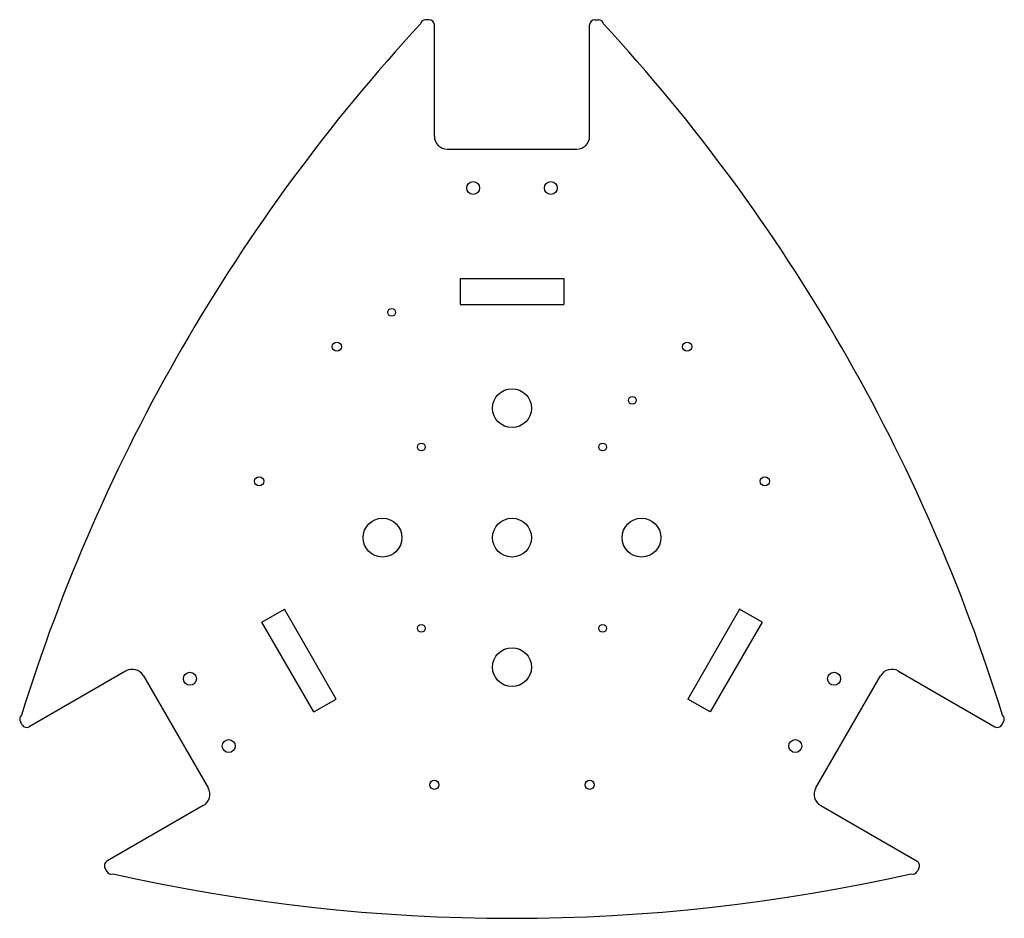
# Model space of a CAD drawing. Header units: millimetres. Extents: x -190 to 190, y -147 to 200.
import ezdxf

# ---------------------------------------------------------------- set-up
doc = ezdxf.new("R2010")
doc.units = ezdxf.units.MM

msp = doc.modelspace()

# ---------------------------------------------------------------- linework, layer by layer
at = {"color": 7, "linetype": 'Continuous', "lineweight": 25}
for p, q in [((-32, 200), (-33.38, 200)), ((-30, 155), (-30, 198)), ((30, 155), (30, 198)), ((32, 200), (33.38, 200)), ((-25, 150), (25, 150)), ((-20, 100), (-20, 90)), ((-20, 100), (20, 100)), ((20, 100), (20, 90)), ((-20, 90), (20, 90)), ((-96.6, -32.68), (-87.94, -27.68)), ((-67.94, -62.32), (-87.94, -27.68)), ((87.94, -27.68), (67.94, -62.32)), ((96.6, -32.68), (87.94, -27.68)), ((-76.6, -67.32), (-96.6, -32.68)), ((96.6, -32.68), (76.6, -67.32)), ((-149.23, -51.52), (-186.47, -73.02)), ((149.23, -51.52), (186.47, -73.02)), ((-142.4, -53.35), (-117.4, -96.65)), ((117.4, -96.65), (142.4, -53.35)), ((-76.6, -67.32), (-67.94, -62.32)), ((76.6, -67.32), (67.94, -62.32)), ((-189.21, -72.29), (-189.89, -71.09)), ((189.21, -72.29), (189.89, -71.09)), ((-119.23, -103.48), (-156.47, -124.98)), ((119.23, -103.48), (156.47, -124.98)), ((-157.21, -127.71), (-156.52, -128.91)), ((157.21, -127.71), (156.52, -128.91))]:
    msp.add_line(p, q, dxfattribs=at)
for centre, radius in [((-15, 135), 2.5), ((15, 135), 2.5), ((-46.5, 86.97), 1.5), ((-67.66, 73.71), 1.75), ((67.66, 73.71), 1.75), ((0, 50), 7.5), ((46.5, 53.03), 1.5), ((-35, 35), 1.5), ((35, 35), 1.5), ((-97.66, 21.74), 1.75), ((97.66, 21.74), 1.75), ((-50, 0), 7.5), ((0, 0), 7.5), ((50, 0), 7.5), ((-35, -35), 1.5), ((35, -35), 1.5), ((0, -50), 7.5), ((-124.41, -54.51), 2.5), ((124.41, -54.51), 2.5), ((-109.41, -80.49), 2.5), ((109.41, -80.49), 2.5), ((-30, -95.45), 1.75), ((30, -95.45), 1.75)]:
    msp.add_circle(centre, radius, dxfattribs=at)
for centre, radius, start, end in [((478.91, -276.5), 700, 137.27696, 162.72304), ((-33.38, 198), 2, 90, 167.9588), ((-32, 198), 2, 0, 90), ((32, 198), 2, 90, 180), ((33.38, 198), 2, 12.0412, 90), ((-478.91, -276.5), 700, 17.27696, 42.72304), ((-25, 155), 5, 180, 270), ((25, 155), 5, 270, 0), ((-146.73, -55.85), 5, 30, 120), ((146.73, -55.85), 5, 60, 150), ((-188.16, -70.09), 2, 132.0412, 210), ((188.16, -70.09), 2, 330, 47.9588), ((-187.47, -71.29), 2, 210, 300), ((187.47, -71.29), 2, 240, 330), ((-121.73, -99.15), 5, 300, 30), ((121.73, -99.15), 5, 150, 240), ((-155.47, -126.71), 2, 120, 210), ((155.47, -126.71), 2, 330, 60), ((-154.78, -127.91), 2, 210, 287.9588), ((154.78, -127.91), 2, 252.0412, 330), ((0, 553), 700, 257.27696, 282.72304)]:
    msp.add_arc(centre, radius, start, end, dxfattribs=at)

doc.saveas('drawing.dxf')
